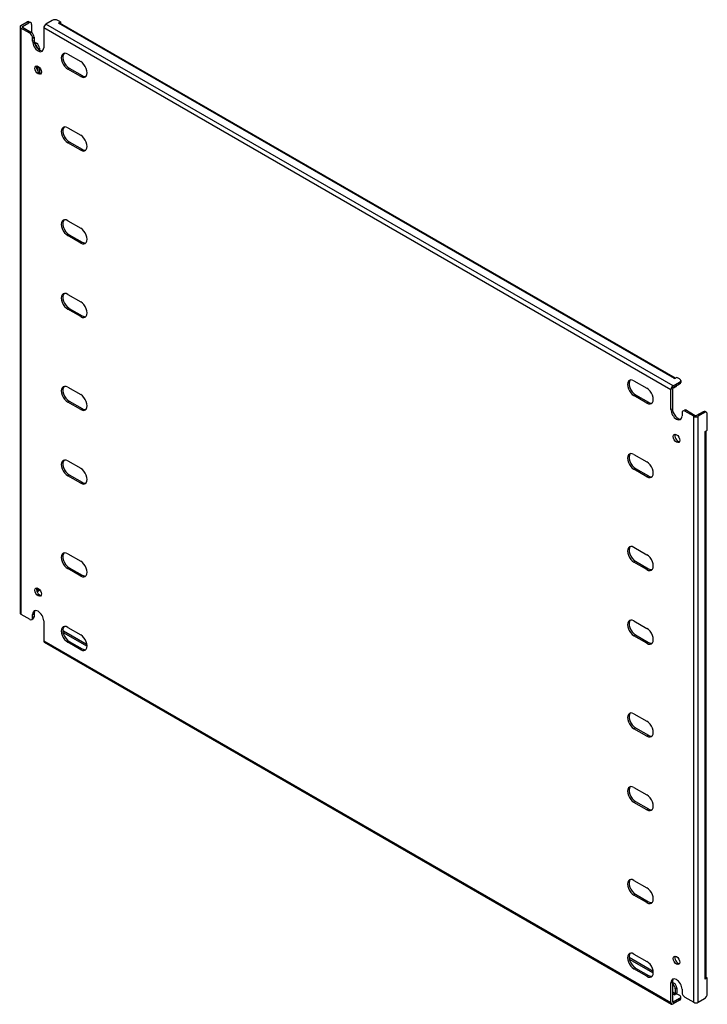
# Model space of a CAD drawing. Header units: inches. Extents: x 133.4 to 155.3, y 45.5 to 76.8.
import ezdxf

# ---------------------------------------------------------------- set-up
doc = ezdxf.new("R2010")
doc.units = ezdxf.units.IN
doc.header["$MEASUREMENT"] = 0
doc.layers.add('Visible Edges(ANSI)', color=7, linetype='Continuous', lineweight=25)
doc.layers.add('Visible Tangent Edges(ANSI)', color=7, linetype='Continuous', lineweight=25)

msp = doc.modelspace()

# ---------------------------------------------------------------- linework, layer by layer
at = {"layer": 'Visible Edges(ANSI)'}
for p, q in [((133.44, 76.606), (133.44, 57.928)), ((133.469, 76.646), (133.673, 76.764)), ((133.517, 76.619), (133.721, 76.736)), ((133.517, 76.593), (133.801, 76.429)), ((133.735, 76.77), (133.784, 76.742)), ((133.809, 76.685), (133.809, 76.424)), ((134.195, 76.576), (134.195, 75.942)), ((134.468, 76.815), (134.265, 76.697)), ((134.733, 76.764), (134.645, 76.815)), ((134.663, 76.723), (134.733, 76.764)), ((134.663, 76.723), (134.663, 76.723)), ((134.664, 76.723), (134.663, 76.723)), ((154.315, 65.411), (134.713, 76.728)), ((134.733, 76.764), (134.733, 76.717)), ((133.753, 76.402), (133.469, 76.565)), ((133.889, 76.276), (133.889, 76.174)), ((133.841, 76.147), (133.841, 76.249)), ((133.894, 76.126), (133.969, 76.083)), ((133.913, 76.06), (133.92, 76.055)), ((134.057, 75.93), (134.057, 75.874)), ((134.961, 75.737), (135.373, 75.499)), ((134.009, 75.351), (134.009, 75.191)), ((134.057, 75.315), (134.057, 75.143)), ((135.373, 75.026), (134.961, 75.263)), ((135.009, 75.291), (135.421, 75.053)), ((134.961, 73.389), (135.373, 73.152)), ((135.373, 72.678), (134.961, 72.916)), ((135.009, 72.943), (135.421, 72.706)), ((134.961, 70.429), (135.373, 70.192)), ((135.009, 69.984), (135.421, 69.746)), ((135.373, 69.718), (134.961, 69.956)), ((134.961, 68.082), (135.373, 67.844)), ((135.373, 67.371), (134.961, 67.608)), ((135.009, 67.636), (135.421, 67.399)), ((152.993, 65.326), (153.404, 65.089)), ((154.241, 65.164), (154.444, 65.282)), ((154.356, 65.435), (154.286, 65.394)), ((154.286, 65.394), (154.286, 65.395)), ((154.286, 65.394), (154.286, 65.394)), ((154.444, 65.384), (154.356, 65.435)), ((154.481, 65.333), (154.481, 65.277)), ((134.961, 65.122), (135.373, 64.885)), ((154.171, 64.409), (154.171, 65.043)), ((154.219, 65.071), (154.219, 64.437)), ((154.241, 65.109), (154.444, 65.226)), ((154.33, 65.138), (154.282, 65.111)), ((135.373, 64.411), (134.961, 64.649)), ((135.009, 64.676), (135.421, 64.439)), ((153.404, 64.615), (152.993, 64.853)), ((153.041, 64.881), (153.452, 64.643)), ((154.55, 64.365), (154.598, 64.392)), ((154.896, 64.195), (154.613, 64.358)), ((154.661, 64.386), (154.944, 64.222)), ((155.192, 64.34), (154.988, 64.222)), ((155.302, 64.318), (155.254, 64.346)), ((154.524, 64.307), (154.524, 64.205)), ((155.24, 64.312), (155.036, 64.195)), ((155.328, 63.751), (155.328, 64.261)), ((155.258, 63.711), (155.328, 63.751)), ((155.258, 63.71), (155.258, 63.711)), ((155.258, 63.711), (155.258, 63.71)), ((155.287, 46.298), (155.287, 63.727)), ((134.961, 62.775), (135.373, 62.537)), ((152.993, 62.979), (153.404, 62.741)), ((153.404, 62.268), (152.993, 62.505)), ((153.041, 62.533), (153.452, 62.296)), ((135.373, 62.064), (134.961, 62.301)), ((135.009, 62.329), (135.421, 62.091)), ((152.993, 60.019), (153.404, 59.782)), ((134.961, 59.815), (135.373, 59.577)), ((135.373, 59.104), (134.961, 59.341)), ((135.009, 59.369), (135.421, 59.132)), ((153.404, 59.308), (152.993, 59.546)), ((153.041, 59.573), (153.452, 59.336)), ((134.009, 58.715), (134.009, 58.654)), ((134.031, 58.624), (133.984, 58.597)), ((133.469, 57.888), (133.753, 57.724)), ((133.815, 57.718), (133.863, 57.746)), ((133.841, 57.775), (133.841, 57.877)), ((133.889, 57.905), (133.889, 57.803)), ((134.195, 57.673), (134.195, 57.04)), ((134.961, 57.468), (135.373, 57.23)), ((152.993, 57.672), (153.404, 57.434)), ((134.813, 57.306), (135.578, 56.864)), ((134.822, 57.356), (135.574, 56.922)), ((153.404, 56.961), (152.993, 57.198)), ((153.041, 57.226), (153.452, 56.988)), ((134.215, 56.994), (154.191, 45.461)), ((135.373, 56.756), (134.961, 56.994)), ((135.009, 57.022), (135.421, 56.784)), ((152.993, 54.712), (153.404, 54.474)), ((153.404, 54.001), (152.993, 54.238)), ((153.041, 54.266), (153.452, 54.028)), ((152.993, 52.364), (153.404, 52.127)), ((153.404, 51.653), (152.993, 51.891)), ((153.041, 51.919), (153.452, 51.681)), ((152.993, 49.405), (153.404, 49.167)), ((153.041, 48.959), (153.452, 48.721)), ((153.404, 48.694), (152.993, 48.931)), ((152.836, 46.956), (153.605, 46.512)), ((152.844, 46.896), (153.609, 46.454)), ((152.993, 47.057), (153.404, 46.82)), ((153.404, 46.346), (152.993, 46.584)), ((153.041, 46.611), (153.452, 46.374)), ((154.171, 45.507), (154.171, 46.14)), ((154.219, 46.168), (154.219, 45.534)), ((154.219, 46.157), (154.267, 46.129)), ((155.328, 46.298), (155.258, 46.258)), ((155.258, 46.258), (155.258, 46.258)), ((155.258, 46.258), (155.258, 46.258)), ((155.287, 46.322), (155.328, 46.298)), ((155.328, 45.788), (155.328, 46.298)), ((154.219, 46.102), (154.219, 46.102)), ((154.308, 45.948), (154.308, 45.79)), ((154.356, 45.976), (154.356, 45.818)), ((154.524, 45.936), (154.524, 45.834)), ((154.444, 45.639), (154.241, 45.522)), ((154.444, 45.584), (154.241, 45.466)), ((154.356, 45.792), (154.286, 45.752)), ((154.286, 45.752), (154.286, 45.752)), ((154.286, 45.752), (154.286, 45.752)), ((154.356, 45.792), (154.444, 45.741)), ((154.481, 45.635), (154.481, 45.69)), ((154.613, 45.681), (154.896, 45.517)), ((155.036, 45.517), (155.24, 45.635))]:
    msp.add_line(p, q, dxfattribs=at)
for centre, major_axis, start_param, end_param in [((133.539, 76.606), (-0.099, 0), 5.497787, 7.068583), ((133.539, 76.606), (-0.031, 0), 5.497787, 7.068583), ((133.673, 76.662), (0.062, 0.108), 0, 0.785398), ((133.721, 76.634), (0.062, 0.108), 5.497787, 7.068583), ((134.265, 76.616), (0.0495, 0.0857), 0.785398, 2.356194), ((134.557, 76.764), (0.125, 0), 0.785398, 2.356194), ((134.664, 76.643), (0.0495, 0.0857), 0, 0.785398), ((133.753, 76.3), (0.062, -0.108), 0.785398, 2.356194), ((133.801, 76.327), (-0.063, 0.108), 3.926991, 5.497787), ((134.018, 76.045), (0.125, -0.217), 3.926991, 7.068583), ((134.066, 76.072), (0.125, -0.217), 3.926991, 6.089646), ((133.92, 75.953), (0.062, -0.108), 0.887242, 2.356194), ((133.969, 75.981), (-0.063, 0.108), 3.926991, 5.497787), ((134.961, 75.5), (-0.145, 0.251), 5.497787, 8.63938), ((135.009, 75.528), (-0.145, 0.251), 0.166574, 2.356194), ((134.066, 75.256), (-0.072, 0.126), 0.338008, 2.803584), ((135.373, 75.262), (0.145, -0.251), 5.497787, 8.63938), ((135.421, 75.29), (0.145, -0.251), 5.497787, 6.116612), ((134.961, 73.152), (-0.145, 0.251), 5.497787, 8.63938), ((135.009, 73.18), (-0.145, 0.251), 0.166574, 2.356194), ((135.373, 72.915), (0.145, -0.251), 5.497787, 8.63938), ((135.421, 72.943), (0.145, -0.251), 5.497787, 6.116612), ((134.961, 70.193), (-0.145, 0.251), 5.497787, 8.63938), ((135.009, 70.22), (-0.145, 0.251), 0.166574, 2.356194), ((135.373, 69.955), (0.145, -0.251), 5.497787, 8.63938), ((135.421, 69.983), (0.145, -0.251), 5.497787, 6.116612), ((134.961, 67.845), (-0.145, 0.251), 5.497787, 8.63938), ((135.009, 67.873), (-0.145, 0.251), 0.166574, 2.356194), ((135.373, 67.608), (0.145, -0.251), 5.497787, 8.63938), ((135.421, 67.635), (0.145, -0.251), 5.497787, 6.116612), ((152.993, 65.09), (-0.145, 0.251), 5.497787, 8.63938), ((153.041, 65.117), (-0.145, 0.251), 0.166574, 2.356194), ((154.286, 65.314), (0.0495, 0.0857), 0.721823, 0.785398), ((154.356, 65.333), (0.125, 0), 5.497787, 7.068583), ((154.356, 65.277), (0.125, 0), 5.497787, 6.283185), ((134.961, 64.885), (-0.145, 0.251), 5.497787, 8.63938), ((135.009, 64.913), (-0.145, 0.251), 0.166574, 2.356194), ((153.404, 64.852), (0.145, -0.251), 5.497787, 8.63938), ((154.241, 65.083), (0.0495, 0.0857), 0.785398, 2.356194), ((154.241, 65.083), (0.0155, 0.0268), 0.785398, 2.356194), ((154.219, 65.219), (0.063, -0.108), 5.726091, 6.840784), ((154.267, 65.247), (0.063, -0.108), 0, 0.557599), ((135.373, 64.648), (0.145, -0.251), 5.497787, 8.63938), ((135.421, 64.676), (0.145, -0.251), 5.497787, 6.116612), ((153.452, 64.88), (0.145, -0.251), 5.497787, 6.116612), ((154.347, 64.307), (0.125, -0.217), 3.926991, 7.068583), ((154.395, 64.335), (0.125, -0.217), 3.926991, 6.089646), ((154.613, 64.256), (-0.063, 0.108), 5.497787, 7.068583), ((154.661, 64.284), (-0.062, 0.108), 5.497787, 6.283185), ((155.192, 64.238), (0.062, 0.108), 0, 0.785398), ((155.24, 64.21), (0.062, 0.108), 5.497787, 7.068583), ((154.966, 64.235), (0.099, 0), 3.926991, 5.497787), ((154.966, 64.235), (0.031, 0), 3.926991, 5.497787), ((155.188, 63.751), (0.099, 0), 5.497787, 5.561362), ((154.395, 63.519), (-0.072, 0.126), 0.338008, 2.803584), ((134.961, 62.538), (-0.145, 0.251), 5.497787, 8.63938), ((135.009, 62.566), (-0.145, 0.251), 0.166574, 2.356194), ((152.993, 62.742), (-0.145, 0.251), 5.497787, 8.63938), ((153.041, 62.77), (-0.145, 0.251), 0.166574, 2.356194), ((135.373, 62.3), (0.145, -0.251), 5.497787, 8.63938), ((153.404, 62.505), (0.145, -0.251), 5.497787, 8.63938), ((153.452, 62.532), (0.145, -0.251), 5.497787, 6.116612), ((135.421, 62.328), (0.145, -0.251), 5.497787, 6.116612), ((152.993, 59.782), (-0.145, 0.251), 5.497787, 8.63938), ((153.041, 59.81), (-0.145, 0.251), 0.166574, 2.356194), ((134.961, 59.578), (-0.145, 0.251), 5.497787, 8.63938), ((135.009, 59.606), (-0.145, 0.251), 0.166574, 2.356194), ((153.404, 59.545), (0.145, -0.251), 5.497787, 8.63938), ((135.373, 59.341), (0.145, -0.251), 5.497787, 8.63938), ((153.452, 59.573), (0.145, -0.251), 5.497787, 6.116612), ((135.421, 59.368), (0.145, -0.251), 5.497787, 6.116612), ((134.066, 58.62), (-0.072, 0.126), 0.338008, 2.803584), ((133.92, 58.705), (0.062, -0.108), 0.012335, 0.785398), ((133.969, 58.732), (0.063, -0.108), 0, 0.762813), ((133.539, 57.928), (-0.099, 0), 0, 0.785398), ((133.753, 57.826), (0.063, -0.108), 5.497787, 7.068583), ((134.018, 57.775), (-0.125, 0.217), 3.926991, 7.068583), ((133.801, 57.854), (0.063, -0.108), 0, 0.785398), ((134.066, 57.803), (-0.125, 0.217), 0.193539, 0.785398), ((134.961, 57.231), (-0.145, 0.251), 5.497787, 8.63938), ((135.009, 57.259), (-0.145, 0.251), 0.166574, 2.356194), ((152.993, 57.435), (-0.145, 0.251), 5.497787, 8.63938), ((153.041, 57.463), (-0.145, 0.251), 0.166574, 2.356194), ((153.404, 57.197), (0.145, -0.251), 5.497787, 8.63938), ((134.822, 57.254), (-0.062, 0.108), 5.497787, 5.695787), ((135.373, 56.993), (0.145, -0.251), 5.497787, 8.63938), ((134.265, 57.08), (-0.0495, -0.0857), 5.497787, 6.283185), ((153.452, 57.225), (0.145, -0.251), 5.497787, 6.116612), ((135.421, 57.021), (0.145, -0.251), 5.497787, 6.116612), ((152.993, 54.475), (-0.145, 0.251), 5.497787, 8.63938), ((153.041, 54.503), (-0.145, 0.251), 0.166574, 2.356194), ((153.404, 54.238), (0.145, -0.251), 5.497787, 8.63938), ((153.452, 54.265), (0.145, -0.251), 5.497787, 6.116612), ((152.993, 52.128), (-0.145, 0.251), 5.497787, 8.63938), ((153.041, 52.155), (-0.145, 0.251), 0.166574, 2.356194), ((153.404, 51.89), (0.145, -0.251), 5.497787, 8.63938), ((153.452, 51.918), (0.145, -0.251), 5.497787, 6.116612), ((152.993, 49.168), (-0.145, 0.251), 5.497787, 8.63938), ((153.041, 49.196), (-0.145, 0.251), 0.166574, 2.356194), ((153.404, 48.93), (0.145, -0.251), 5.497787, 8.63938), ((153.452, 48.958), (0.145, -0.251), 5.497787, 6.116612), ((152.993, 46.82), (-0.145, 0.251), 5.497787, 8.63938), ((153.041, 46.848), (-0.145, 0.251), 0.166574, 2.356194), ((153.404, 46.583), (0.145, -0.251), 5.497787, 8.63938), ((154.395, 46.883), (-0.072, 0.126), 0.338008, 2.803584), ((153.452, 46.611), (0.145, -0.251), 5.497787, 6.116612), ((154.347, 46.038), (-0.125, 0.217), 3.926991, 7.068583), ((154.395, 46.066), (-0.125, 0.217), 0.193539, 0.785398), ((155.188, 46.298), (0.099, 0), 5.497787, 6.283185), ((154.219, 45.999), (0.062, -0.108), 0.785398, 2.356194), ((154.267, 46.027), (-0.063, 0.108), 3.926991, 5.497787), ((154.613, 45.783), (-0.062, 0.108), 0.785398, 2.356194), ((154.241, 45.547), (-0.0495, -0.0857), 5.497787, 7.068583), ((154.241, 45.547), (-0.0155, -0.0268), 5.497787, 7.068583), ((154.286, 45.777), (0.0155, 0.0268), 3.926991, 5.497787), ((154.286, 45.777), (0.0495, 0.0857), 5.177171, 5.497787), ((154.356, 45.69), (0.125, 0), 5.497787, 7.068583), ((154.356, 45.635), (0.125, 0), 5.497787, 6.283185), ((154.966, 45.558), (0.099, 0), 3.926991, 5.497787), ((155.24, 45.737), (-0.063, -0.108), 0.785398, 2.356194)]:
    msp.add_ellipse(centre, major_axis=major_axis, ratio=0.57735, start_param=start_param, end_param=end_param, dxfattribs=at)
for centre, major_axis in [((134.018, 75.228), (0.072, -0.126)), ((154.347, 63.491), (0.072, -0.126)), ((134.018, 58.592), (-0.072, 0.126)), ((154.347, 46.855), (-0.072, 0.126))]:
    msp.add_ellipse(centre, major_axis=major_axis, ratio=0.57735, dxfattribs=at)
at = {"layer": 'Visible Tangent Edges(ANSI)'}
for p, q in [((133.517, 76.593), (133.517, 76.619)), ((133.673, 76.764), (133.721, 76.736)), ((154.171, 65.043), (134.195, 76.576)), ((154.241, 65.164), (134.265, 76.697)), ((154.286, 65.395), (134.664, 76.723)), ((133.469, 76.565), (133.469, 57.888)), ((133.801, 76.429), (133.753, 76.402)), ((133.841, 76.249), (133.889, 76.276)), ((133.841, 76.147), (133.889, 76.174)), ((133.969, 76.083), (133.92, 76.055)), ((134.016, 75.906), (134.057, 75.93)), ((134.961, 75.263), (135.009, 75.291)), ((135.373, 75.026), (135.421, 75.053)), ((134.961, 72.916), (135.009, 72.943)), ((135.373, 72.678), (135.421, 72.706)), ((134.961, 69.956), (135.009, 69.984)), ((135.373, 69.718), (135.421, 69.746)), ((134.961, 67.608), (135.009, 67.636)), ((135.373, 67.371), (135.421, 67.399)), ((154.444, 65.282), (154.444, 65.226)), ((134.961, 64.649), (135.009, 64.676)), ((152.993, 64.853), (153.041, 64.881)), ((135.373, 64.411), (135.421, 64.439)), ((153.404, 64.615), (153.452, 64.643)), ((154.171, 64.409), (154.219, 64.437)), ((154.613, 64.358), (154.661, 64.386)), ((155.192, 64.34), (155.24, 64.312)), ((154.896, 45.517), (154.896, 64.195)), ((155.036, 45.517), (155.036, 64.195)), ((155.258, 46.258), (155.258, 63.711)), ((152.993, 62.505), (153.041, 62.533)), ((134.961, 62.301), (135.009, 62.329)), ((153.404, 62.268), (153.452, 62.296)), ((135.373, 62.064), (135.421, 62.091)), ((134.961, 59.341), (135.009, 59.369)), ((152.993, 59.546), (153.041, 59.573)), ((153.404, 59.308), (153.452, 59.336)), ((135.373, 59.104), (135.421, 59.132)), ((134.055, 58.68), (134.009, 58.654)), ((133.841, 57.877), (133.889, 57.905)), ((133.889, 57.803), (133.841, 57.775)), ((134.806, 57.347), (134.822, 57.356)), ((152.993, 57.198), (153.041, 57.226)), ((134.195, 57.04), (154.171, 45.507)), ((134.961, 56.994), (135.009, 57.022)), ((153.404, 56.961), (153.452, 56.988)), ((135.373, 56.756), (135.421, 56.784)), ((152.993, 54.238), (153.041, 54.266)), ((153.404, 54.001), (153.452, 54.028)), ((152.993, 51.891), (153.041, 51.919)), ((153.404, 51.653), (153.452, 51.681)), ((152.993, 48.931), (153.041, 48.959)), ((153.404, 48.694), (153.452, 48.721)), ((152.993, 46.584), (153.041, 46.611)), ((153.404, 46.346), (153.452, 46.374)), ((154.171, 46.14), (154.219, 46.168)), ((154.267, 46.129), (154.219, 46.102)), ((154.308, 45.79), (154.219, 45.841)), ((154.308, 45.948), (154.356, 45.976)), ((154.286, 45.752), (154.219, 45.791)), ((154.241, 45.522), (154.219, 45.534)), ((154.444, 45.639), (154.444, 45.584))]:
    msp.add_line(p, q, dxfattribs=at)

doc.saveas('drawing.dxf')
